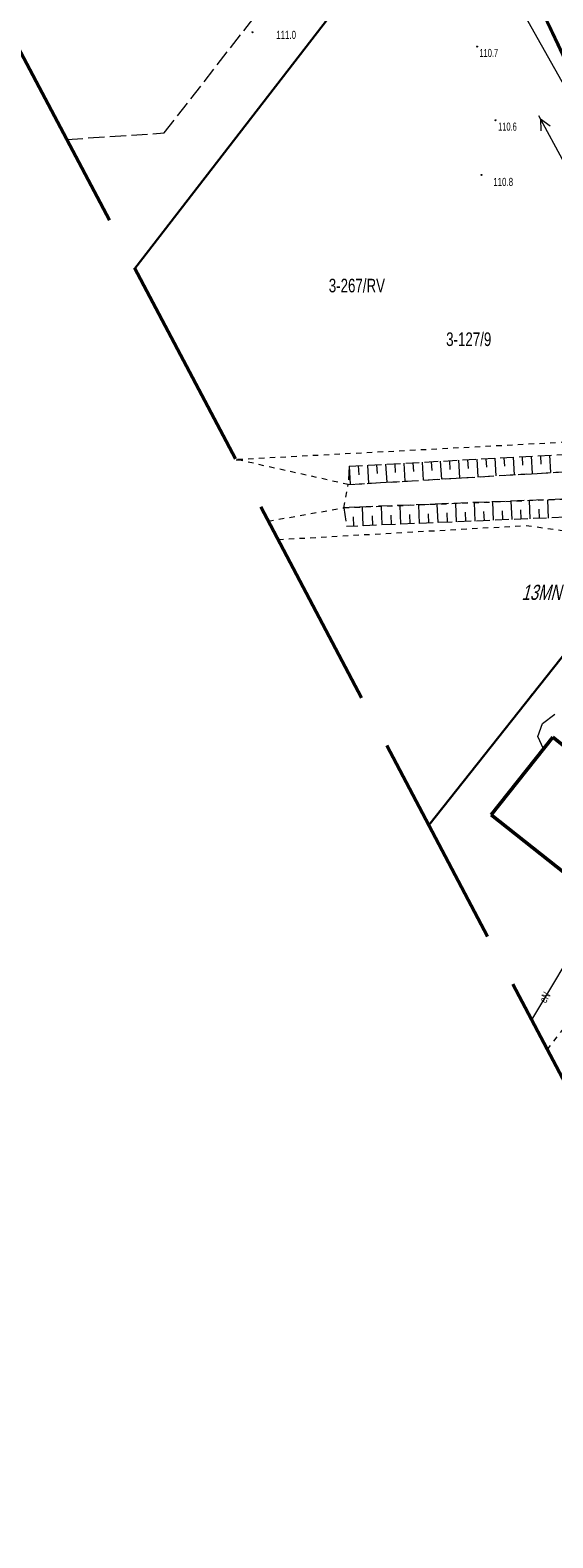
# Model space of a CAD drawing. Header units: metres. Extents: x 7531673 to 7533164, y 5721297 to 5724010.
# Tile 2 of 58: x 7532949 to 7532997, y 5721374 to 5721514. Entities that reach past the tile are written whole.
import ezdxf
from ezdxf.enums import TextEntityAlignment as Align

# ---------------------------------------------------------------- set-up
doc = ezdxf.new("R2010")
doc.units = ezdxf.units.M
for name, pattern in [('11', [3, 2.5, -0.5]), ('2_1', [0]), ('2_BUBZ02', [1.75, 1.25, -0.5]), ('2_BUBZ02G', [1.75, 1.25, -0.5]), ('2_PTRW01', [1, 0.5, -0.5]), ('3_EGBB01', [0]), ('4_1', [0]), ('4_SUPE_01', [0]), ('4_SUPT_01', [0]), ('4_SUPW_01', [0]), ('GDE', [0]), ('GUK', [2, 1.5, -0.5]), ('GUZ', [1, 0.5, -0.5]), ('L_0_09', [2.5, 2, -0.5])]:
    doc.linetypes.add(name, pattern=pattern)
doc.layers.get('0').update_dxf_attribs({"color": 252})
for name, color, linetype, lineweight in [('BUBZ_L_1', 252, '2_BUBZ02', 18), ('Dzialki', 80, 'GDE', 30), ('EGBB_L_0', 252, '3_EGBB01', 50), ('Kontury', 252, 'GUK', 18), ('MPZP', 130, '11', 40), ('Numery_dzialek', 80, 'Continuous', 30), ('Numery_konturow', 252, 'Continuous', 13), ('PTRW_L_0', 252, '2_PTRW01', 18), ('RTPW_T_0', 252, 'Continuous', 15), ('SUPE_E_T_3', 240, 'Continuous', 15), ('SUPE_L_3', 240, '4_SUPE_01', 18), ('SUPT_L_0', 30, '4_SUPT_01', 18), ('SUPW_L_0', 150, '4_SUPW_01', 18), ('Uzytki', 252, 'GUZ', 18), ('wysokosci_naturalne', 7, 'Continuous', 18)]:
    doc.layers.add(name, color=color, linetype=linetype, lineweight=lineweight)
doc.layers.add('zakres', color=7, linetype='L_0_09', lineweight=50, true_color=0xff05ff)
doc.styles.get("Standard").update_dxf_attribs({"font": 'arial.ttf'})

# ---------------------------------------------------------------- blocks, each defined once
blk = doc.blocks.new('2_RTPW01')
at = {"linetype": 'Continuous'}
blk.add_circle((0, 0), 0.045, dxfattribs=at)
blk = doc.blocks.new('RTPW01')
at = {"linetype": 'Continuous', "lineweight": 13}
blk.add_hatch(color=0, dxfattribs=at).paths.add_polyline_path([(0, -0.09, 1), (0, 0.09, 1)])
at = {"color": 0, "linetype": 'Continuous', "lineweight": 13}
blk.add_circle((0, 0), 0.0906, dxfattribs=at)

msp = doc.modelspace()

# ---------------------------------------------------------------- linework, layer by layer
at = {"layer": 'BUBZ_L_1', "linetype": '2_BUBZ02G'}
for p, q in [((7532978.63, 5721473.46), (7533006.5, 5721474.99)), ((7533003.9, 5721468.95), (7532978.4, 5721467.88))]:
    msp.add_line(p, q, dxfattribs=at)
at = {"layer": 'BUBZ_L_1', "linetype": '2_1'}
for p, q in [((7532993.81, 5721474.29), (7532993.9, 5721472.67)), ((7532994.65, 5721474.34), (7532994.69, 5721473.56)), ((7532995.49, 5721474.39), (7532995.58, 5721472.77)), ((7532996.33, 5721474.43), (7532996.37, 5721473.66)), ((7532997.17, 5721474.48), (7532997.26, 5721472.87)), ((7532978.63, 5721473.46), (7532978.73, 5721471.77)), ((7532979.47, 5721473.51), (7532979.52, 5721472.67)), ((7532980.32, 5721473.56), (7532980.42, 5721471.87)), ((7532981.16, 5721473.6), (7532981.21, 5721472.77)), ((7532982.01, 5721473.65), (7532982.11, 5721471.97)), ((7532982.85, 5721473.69), (7532982.9, 5721472.87)), ((7532983.7, 5721473.74), (7532983.79, 5721472.07)), ((7532984.54, 5721473.78), (7532984.59, 5721472.97)), ((7532985.38, 5721473.83), (7532985.48, 5721472.17)), ((7532986.23, 5721473.88), (7532986.27, 5721473.06)), ((7532987.07, 5721473.92), (7532987.17, 5721472.27)), ((7532987.91, 5721473.97), (7532987.96, 5721473.16)), ((7532988.75, 5721474.02), (7532988.85, 5721472.37)), ((7532989.6, 5721474.06), (7532989.64, 5721473.26)), ((7532990.44, 5721474.11), (7532990.54, 5721472.47)), ((7532991.28, 5721474.15), (7532991.33, 5721473.36)), ((7532992.12, 5721474.2), (7532992.22, 5721472.57)), ((7532992.96, 5721474.25), (7532993.01, 5721473.46)), ((7532990.3, 5721468.38), (7532990.22, 5721470.09)), ((7532992, 5721468.45), (7532991.93, 5721470.16)), ((7532993.71, 5721468.52), (7532993.63, 5721470.22)), ((7532995.4, 5721468.59), (7532995.33, 5721470.29)), ((7532997.09, 5721468.66), (7532997.02, 5721470.36)), ((7532979.07, 5721467.91), (7532979.03, 5721468.78)), ((7532979.94, 5721467.94), (7532979.87, 5721469.69)), ((7532980.81, 5721467.98), (7532980.78, 5721468.85)), ((7532981.68, 5721468.02), (7532981.61, 5721469.76)), ((7532982.55, 5721468.05), (7532982.51, 5721468.92)), ((7532983.41, 5721468.09), (7532983.34, 5721469.82)), ((7532984.28, 5721468.13), (7532984.24, 5721468.99)), ((7532985.14, 5721468.16), (7532985.07, 5721469.89)), ((7532986, 5721468.2), (7532985.97, 5721469.06)), ((7532986.87, 5721468.24), (7532986.79, 5721469.96)), ((7532987.72, 5721468.27), (7532987.69, 5721469.13)), ((7532988.58, 5721468.31), (7532988.51, 5721470.02)), ((7532989.44, 5721468.34), (7532989.4, 5721469.2)), ((7532991.15, 5721468.41), (7532991.11, 5721469.27)), ((7532992.85, 5721468.49), (7532992.82, 5721469.34)), ((7532994.55, 5721468.56), (7532994.52, 5721469.41)), ((7532996.25, 5721468.63), (7532996.21, 5721469.48))]:
    msp.add_line(p, q, dxfattribs=at)
at = {"layer": 'BUBZ_L_1', "linetype": '2_BUBZ02'}
for p, q in [((7532978.63, 5721473.46), (7532978.55, 5721471.76)), ((7532978.55, 5721471.76), (7533006.66, 5721473.43)), ((7533003.57, 5721470.61), (7532978.14, 5721469.62)), ((7532978.14, 5721469.62), (7532978.4, 5721467.88))]:
    msp.add_line(p, q, dxfattribs=at)
at = {"layer": 'Dzialki'}
for p, q in [((7532958.79, 5721491.78), (7532989.2, 5721531.15)), ((7532989.32, 5721530.9), (7533014.72, 5721476.52)), ((7532986, 5721440.21), (7533014.72, 5721476.52))]:
    msp.add_line(p, q, dxfattribs=at)
at = {"layer": 'EGBB_L_0', "linetype": '3_EGBB01'}
for p, q in [((7532997.47, 5721448.36), (7532991.78, 5721441.17)), ((7533008.01, 5721440.03), (7532997.47, 5721448.36)), ((7532991.78, 5721441.17), (7533002.31, 5721432.81))]:
    msp.add_line(p, q, dxfattribs=at)
at = {"layer": 'Kontury'}
for p, q in [((7532961.51, 5721504.32), (7532987.59, 5721537.82)), ((7533014.72, 5721476.52), (7532989.32, 5721530.9)), ((7532952.49, 5721503.72), (7532961.51, 5721504.32)), ((7532986, 5721440.21), (7533004.06, 5721463.04))]:
    msp.add_line(p, q, dxfattribs=at)
at = {"layer": 'PTRW_L_0', "linetype": '2_PTRW01', "lineweight": 0}
for p, q in [((7532968.46, 5721474.02), (7532968.17, 5721474.01)), ((7532978.55, 5721471.76), (7532968.46, 5721474.02)), ((7532971.14, 5721468.37), (7532978.14, 5721469.62))]:
    msp.add_line(p, q, dxfattribs=at)
at = {"layer": 'PTRW_L_0', "linetype": '2_PTRW01'}
for p, q in [((7532978.55, 5721471.76), (7533006.66, 5721473.43)), ((7532978.14, 5721469.62), (7532978.55, 5721471.76)), ((7532978.14, 5721469.62), (7533003.57, 5721470.61))]:
    msp.add_line(p, q, dxfattribs=at)
at = {"layer": 'SUPE_L_3', "linetype": '4_SUPE_01'}
for p, q in [((7532989.11, 5721531.33), (7533006.14, 5721495.52)), ((7532996.17, 5721505.94), (7532998.54, 5721501.54)), ((7532996.34, 5721505.64), (7532997.25, 5721504.99)), ((7532996.34, 5721505.64), (7532996.37, 5721504.52)), ((7533002, 5721433.05), (7532995.51, 5721422.2))]:
    msp.add_line(p, q, dxfattribs=at)
at = {"layer": 'SUPT_L_0', "linetype": '4_SUPT_01'}
msp.add_line((7532991.55, 5721521.09), (7533000.12, 5721505.89), dxfattribs=at)
at = {"layer": 'SUPW_L_0', "linetype": '4_SUPW_01'}
for p, q in [((7532996.1, 5721448.44), (7532996.53, 5721449.63)), ((7532996.53, 5721449.63), (7532997.68, 5721450.5)), ((7532996.62, 5721447.29), (7532996.1, 5721448.44))]:
    msp.add_line(p, q, dxfattribs=at)
at = {"layer": 'SUPW_L_0', "linetype": '4_1'}
for p, q in [((7532996.1, 5721448.44), (7532996.53, 5721449.63)), ((7532996.53, 5721449.63), (7532997.68, 5721450.5)), ((7532996.62, 5721447.29), (7532996.1, 5721448.44))]:
    msp.add_line(p, q, dxfattribs=at)
at = {"layer": 'Uzytki'}
for p, q in [((7532989.2, 5721531.15), (7533014.72, 5721476.52)), ((7533014.72, 5721476.52), (7532968.14, 5721474.06)), ((7532972.04, 5721466.67), (7532995.03, 5721467.97)), ((7532995.03, 5721467.97), (7533020.37, 5721464.43)), ((7533004.06, 5721463.04), (7532986, 5721440.21)), ((7532996.97, 5721419.43), (7533020.63, 5721449.93))]:
    msp.add_line(p, q, dxfattribs=at)
at = {"layer": 'wysokosci_naturalne', "color": 252}
for p in [(7532990.47, 5721512.32), (7532992.19, 5721505.5)]:
    msp.add_point(p, dxfattribs=at)
at = {"layer": 'zakres', "color": 6, "lineweight": 50, "ltscale": 10}
msp.add_lwpolyline([(7531711.14, 5723861.32), (7531927.66, 5723451.28), (7532248.91, 5722837.99), (7532655.42, 5722066.69), (7533061.63, 5721296.9), (7533163.78, 5721347.42), (7533045.85, 5721572.87), (7532868.05, 5721917.16), (7532735.17, 5722175.75), (7532682.94, 5722276.17), (7532755.64, 5722321.46), (7532723.06, 5722383.63), (7532650.28, 5722338.29), (7532322.07, 5722954.54), (7532208.28, 5723169.59), (7531836.58, 5723882.95), (7531911.57, 5723950.84), (7531857.88, 5724010.14), (7531797.9, 5723955.84), (7531782.57, 5723984.68), (7531673.37, 5723932.85)], close=True, dxfattribs=at)

# ---------------------------------------------------------------- block references
at = {"layer": 'RTPW_T_0'}
for p in [(7532969.68, 5721513.65), (7532990.89, 5721500.43)]:
    msp.add_blockref('2_RTPW01', p, dxfattribs=at)
at = {"layer": 'wysokosci_naturalne', "color": 252, "linetype": 'Continuous', "xscale": 0.5, "yscale": 0.5, "zscale": 0.5}
for p in [(7532990.47, 5721512.32), (7532992.19, 5721505.5)]:
    msp.add_blockref('RTPW01', p, dxfattribs=at)

# ---------------------------------------------------------------- texts
at = {"layer": 'MPZP', "lineweight": 30, "oblique": 15, "width": 0.7}
msp.add_text('13MN', height=1.4, dxfattribs=at).set_placement((7532994.59, 5721462.48), align=Align.TOP_LEFT)
at = {"layer": 'Numery_dzialek', "width": 0.7}
msp.add_text('3-127/9', height=1.26, dxfattribs=at).set_placement((7532987.61, 5721485.85), align=Align.TOP_LEFT)
at = {"layer": 'Numery_konturow', "width": 0.7}
msp.add_text('3-267/RV', height=1.26, dxfattribs=at).set_placement((7532981.95, 5721490.82), align=Align.TOP_RIGHT)
at = {"layer": 'RTPW_T_0', "width": 0.7}
for s, p in [('111.0', (7532971.88, 5721513.03)), ('110.8', (7532991.97, 5721499.41))]:
    msp.add_text(s, height=0.75, dxfattribs=at).set_placement(p)
at = {"layer": 'SUPE_E_T_3', "width": 0.7}
msp.add_text('eN', height=0.75, rotation=59.11, dxfattribs=at).set_placement((7532996.75, 5721424.27), align=Align.MIDDLE)
at = {"layer": 'wysokosci_naturalne', "color": 252, "lineweight": 15, "width": 0.66}
for s, p in [('110.7', (7532990.69, 5721511.35)), ('110.6', (7532992.42, 5721504.53))]:
    msp.add_text(s, height=0.75, dxfattribs=at).set_placement(p)

doc.saveas('drawing.dxf')
